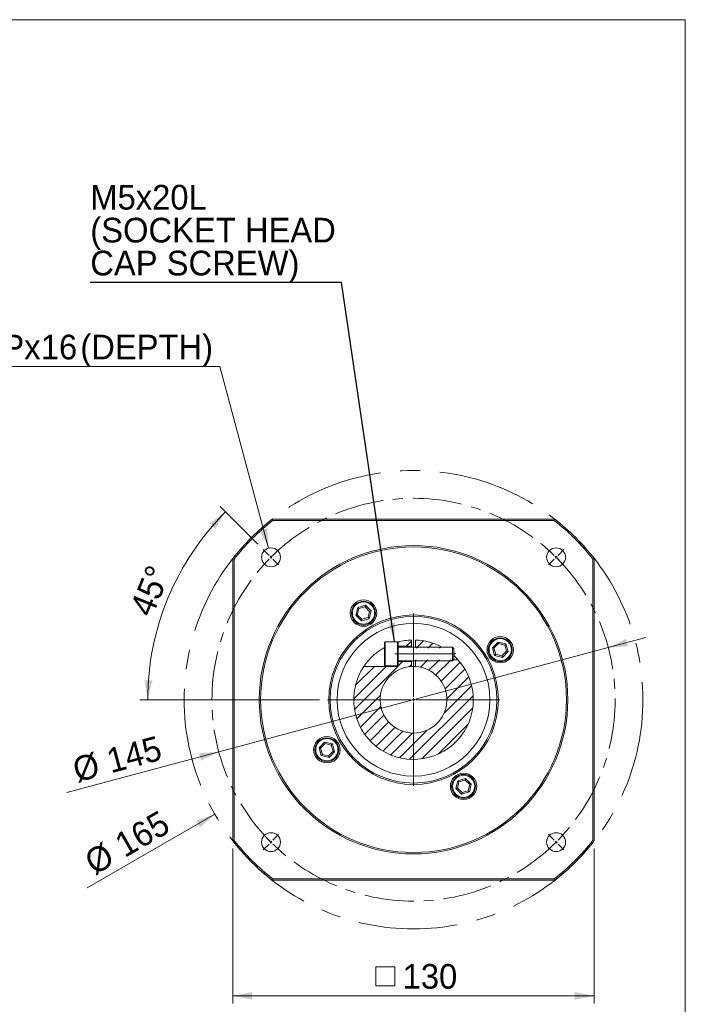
# Model space of a CAD drawing. Header units: millimetres. Extents: x 28 to 804, y 28 to 560.
# Tile 4 of 4: x 564 to 804, y 206 to 560. Entities that reach past the tile are written whole.
import ezdxf

# ---------------------------------------------------------------- set-up
doc = ezdxf.new("R2010")
doc.units = ezdxf.units.MM
doc.header["$LTSCALE"] = 2.8
doc.linetypes.add('CENTER', pattern=[10.16, 6.35, -1.27, 1.27, -1.27])
doc.linetypes.add('CENTERX2', pattern=[20.32, 12.7, -2.54, 2.54, -2.54])
doc.styles.add('SLDTEXTSTYLE0', font='ARIAL.TTF', dxfattribs={"width": 0.948})
doc.styles.get("Standard").update_dxf_attribs({"font": 'ARIAL.TTF'})
doc.dimstyles.new('SLDDIMSTYLE0', dxfattribs={"dimtxt": 8.629551, "dimasz": 7, "dimexe": 0, "dimexo": 0.0625, "dimgap": 2.157388, "dimtad": 1, "dimdec": 4, "dimrnd": 1e-09, "dimzin": 12, "dimdsep": 46, "dimtxsty": 'SLDTEXTSTYLE0', "dimsah": 1, "dimcen": 0.09, "dimadec": 0, "dimazin": 0, "dimtfac": 1, "dimtdec": 4, "dimtofl": 0, "dimtmove": 0, "dimatfit": 3, "dimfxl": 0, "dimtolj": 1, "dimtzin": 12, "dimarcsym": 0})
doc.dimstyles.new('SLDDIMSTYLE5', dxfattribs={"dimtxt": 0, "dimasz": 7, "dimexe": 0, "dimexo": 0.0625, "dimgap": 0, "dimtad": 0, "dimtih": 1, "dimtoh": 1, "dimdec": 0, "dimrnd": 1e-09, "dimzin": 0, "dimdsep": 46, "dimtxsty": 'Standard', "dimsah": 1, "dimcen": 0.09, "dimadec": 0, "dimazin": 0, "dimtfac": 7, "dimtdec": 0, "dimtofl": 0, "dimtmove": 0, "dimatfit": 3, "dimfxl": 0, "dimtolj": 1, "dimtzin": 0, "dimarcsym": 0})
doc.dimstyles.new('SLDDIMSTYLE6', dxfattribs={"dimtxt": 8.629551, "dimasz": 7, "dimexe": 0, "dimexo": 0.0625, "dimgap": 2.157388, "dimtad": 1, "dimdec": 4, "dimrnd": 1e-09, "dimzin": 12, "dimdsep": 46, "dimtxsty": 'SLDTEXTSTYLE0', "dimsah": 1, "dimcen": 0.09, "dimadec": 0, "dimazin": 0, "dimtfac": 1, "dimtdec": 4, "dimtmove": 0, "dimatfit": 3, "dimfxl": 0, "dimtolj": 1, "dimtzin": 12, "dimarcsym": 0})
doc.dimstyles.new('SLDDIMSTYLE7', dxfattribs={"dimtxt": 8.629551, "dimasz": 7, "dimexe": 0, "dimexo": 0.0625, "dimgap": 2.157388, "dimtad": 0, "dimtih": 1, "dimtoh": 1, "dimdec": 0, "dimrnd": 1e-09, "dimzin": 12, "dimdsep": 46, "dimtxsty": 'SLDTEXTSTYLE0', "dimsah": 1, "dimcen": 0.09, "dimadec": 0, "dimazin": 0, "dimtfac": 1, "dimtdec": 4, "dimtofl": 0, "dimtmove": 0, "dimatfit": 3, "dimfxl": 0, "dimtolj": 1, "dimtzin": 12, "dimarcsym": 0})
doc.dimstyles.new('SLDDIMSTYLE8', dxfattribs={"dimtxt": 8.629551, "dimasz": 7, "dimexe": 0, "dimexo": 0.0625, "dimgap": 2.157388, "dimtad": 1, "dimdec": 4, "dimlfac": 2.8, "dimzin": 12, "dimdsep": 46, "dimtxsty": 'SLDTEXTSTYLE0', "dimsah": 1, "dimcen": 0.09, "dimadec": 4, "dimazin": 0, "dimtfac": 1, "dimtdec": 4, "dimtofl": 0, "dimtmove": 0, "dimatfit": 3, "dimfxl": 0, "dimtolj": 1, "dimtzin": 12, "dimarcsym": 0})
doc.dimstyles.new('SLDDIMSTYLE9', dxfattribs={"dimtxt": 8.629551, "dimasz": 7, "dimexe": 0, "dimexo": 0.0625, "dimgap": 2.157388, "dimtad": 1, "dimdec": 4, "dimrnd": 1e-09, "dimzin": 12, "dimdsep": 46, "dimtxsty": 'SLDTEXTSTYLE0', "dimsah": 1, "dimcen": 0.09, "dimadec": 0, "dimazin": 0, "dimtfac": 1, "dimtdec": 4, "dimtofl": 0, "dimtmove": 0, "dimatfit": 3, "dimfxl": 0, "dimtolj": 1, "dimtzin": 12, "dimarcsym": 0})

# ---------------------------------------------------------------- blocks, each defined once
blk = doc.blocks.new('*D35')
at = {"color": 7, "linetype": 'Continuous', "lineweight": 0}
blk.add_line((634.42, 273.96), (588.51, 247.46), dxfattribs=at)
blk.add_solid([(634.42, 273.96), (627.66, 271.68), (629.06, 269.25)], dxfattribs=at)
at = {"color": 7, "linetype": 'Continuous', "lineweight": 0, "char_height": 8.89, "attachment_point": 1, "rotation": 30, "style": 'SLDTEXTSTYLE0'}
for s, insert in [('165', (597.53, 265.89)), ('%%c', (586.63, 259.59))]:
    blk.add_mtext(s, dxfattribs=dict(at, insert=insert))
blk = doc.blocks.new('*D36')
at = {"color": 7, "linetype": 'Continuous', "lineweight": 0}
for p, q in [((775.89, 333.98), (789.42, 337.6)), ((635.84, 296.45), (775.89, 333.98)), ((635.84, 296.45), (581.21, 281.81))]:
    blk.add_line(p, q, dxfattribs=at)
for points in [[(775.89, 333.98), (783.02, 334.44), (782.29, 337.14)], [(635.84, 296.45), (628.71, 295.99), (629.44, 293.29)]]:
    blk.add_solid(points, dxfattribs=at)
at = {"color": 7, "linetype": 'Continuous', "lineweight": 0, "char_height": 8.89, "attachment_point": 1, "rotation": 15, "style": 'SLDTEXTSTYLE0'}
for s, insert in [('145', (594.7, 297.28)), ('%%c', (582.54, 294.02))]:
    blk.add_mtext(s, dxfattribs=dict(at, insert=insert))
blk = doc.blocks.new('SW_SYMBOL_MOD_BOX')
at = {"color": 0, "linetype": 'Continuous', "lineweight": 0}
for p, q in [((560, 560), (560, 2240)), ((560, 2240), (2240, 2240)), ((2240, 2240), (2240, 560)), ((560, 560), (2240, 560))]:
    blk.add_line(p, q, dxfattribs=at)
blk = doc.blocks.new('*D37')
at = {"color": 7, "linetype": 'Continuous', "lineweight": 0}
for p, q in [((640.86, 261.61), (640.86, 205.81)), ((770.86, 261.61), (770.86, 205.81)), ((640.86, 208.61), (770.86, 208.61))]:
    blk.add_line(p, q, dxfattribs=at)
for points in [[(640.86, 208.61), (647.86, 207.21), (647.86, 210.01)], [(770.86, 208.61), (763.86, 210.01), (763.86, 207.21)]]:
    blk.add_solid(points, dxfattribs=at)
at = {"color": 7, "linetype": 'Continuous', "lineweight": 0, "xscale": 0.004092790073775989, "yscale": 0.004092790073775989, "zscale": 0.004092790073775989, "rotation": 360.0000000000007}
blk.add_blockref('SW_SYMBOL_MOD_BOX', (690.03, 209.9), dxfattribs=at)
at = {"color": 7, "linetype": 'Continuous', "lineweight": 0, "insert": (701.95, 220.07), "char_height": 8.89, "attachment_point": 1, "style": 'SLDTEXTSTYLE0'}
blk.add_mtext('130', dxfattribs=at)
blk = doc.blocks.new('*D39')
at = {"color": 7, "linetype": 'Continuous', "lineweight": 0}
for p, q in [((649.86, 371.22), (636.29, 384.79)), ((672.06, 315.21), (607.47, 315.21))]:
    blk.add_line(p, q, dxfattribs=at)
blk.add_arc((705.86, 315.21), 95.6, 135, 180, dxfattribs=at)
for points in [[(638.27, 382.81), (632.48, 378.64), (634.53, 376.73)], [(610.27, 315.21), (611.92, 322.16), (609.13, 322.26)]]:
    blk.add_solid(points, dxfattribs=at)
at = {"color": 7, "linetype": 'Continuous', "lineweight": 0, "insert": (603.53, 347.91), "char_height": 8.89, "attachment_point": 1, "rotation": 67.5, "style": 'SLDTEXTSTYLE0'}
blk.add_mtext('45°', dxfattribs=at)
blk = doc.blocks.new('*D40')
at = {"color": 7, "linetype": 'Continuous', "lineweight": 0}
for p, q in [((636.2, 435.15), (494.17, 435.15)), ((653.72, 369.76), (636.2, 435.15))]:
    blk.add_line(p, q, dxfattribs=at)
blk.add_solid([(653.72, 369.76), (653.26, 376.89), (650.56, 376.16)], dxfattribs=at)
at = {"color": 7, "linetype": 'Continuous', "lineweight": 0, "char_height": 8.89, "attachment_point": 1, "style": 'SLDTEXTSTYLE0'}
for s, insert in [('4', (497.87, 446.61)), ('M8x1.25', (508.92, 446.61)), ('Px', (557.99, 446.61)), ('16', (571.81, 446.61)), ('(DEPTH)', (586.03, 446.61)), ('-', (504.98, 446.61))]:
    blk.add_mtext(s, dxfattribs=dict(at, insert=insert))
blk = doc.blocks.new('SW_NOTE_3')
at = {"color": 0, "linetype": 'Continuous', "lineweight": 0, "char_height": 8.89, "attachment_point": 1, "style": 'SLDTEXTSTYLE0'}
for s, insert in [('M5x20L', (0.01, 35.17)), ('(SOCKET HEAD', (0.01, 23.32)), ('CAP SCREW)', (0.01, 11.47))]:
    blk.add_mtext(s, dxfattribs=dict(at, insert=insert))
blk = doc.blocks.new('SW_CENTERMARKSYMBOL_1')
at = {"color": 0, "linetype": 'Continuous', "lineweight": 0}
for p, q in [((0, 1), (0, 22)), ((-1, 0), (-22, 0)), ((0, 0), (-0.5, 0)), ((0, 0), (0, 0.5)), ((0, 0), (0, -0.5)), ((0, 0), (0.5, 0)), ((1, 0), (22, 0)), ((0, -1), (0, -22))]:
    blk.add_line(p, q, dxfattribs=at)
blk = doc.blocks.new('SW_CENTERMARKSYMBOL_2')
at = {"color": 0, "linetype": 'Continuous', "lineweight": 0}
for p, q in [((-51.97, 51.97), (-54.02, 54.02)), ((51.97, 51.97), (54.02, 54.02)), ((-51.27, 51.27), (-51.62, 51.62)), ((-51.27, 51.27), (-50.91, 50.91)), ((-50.56, 50.56), (-48.51, 48.51)), ((50.56, 50.56), (48.51, 48.51)), ((51.27, 51.27), (50.91, 50.91)), ((51.27, 51.27), (51.62, 51.62)), ((0, 1), (0, 31)), ((-1, 0), (-31, 0)), ((0, 0), (-0.5, 0)), ((0, 0), (0, 0.5)), ((0, 0), (0, -0.5)), ((0, 0), (0.5, 0)), ((1, 0), (31, 0)), ((0, -1), (0, -31)), ((-50.56, -50.56), (-48.51, -48.51)), ((50.56, -50.56), (48.51, -48.51)), ((-51.97, -51.97), (-54.02, -54.02)), ((-51.27, -51.27), (-51.62, -51.62)), ((-51.27, -51.27), (-50.91, -50.91)), ((51.27, -51.27), (50.91, -50.91)), ((51.27, -51.27), (51.62, -51.62)), ((51.97, -51.97), (54.02, -54.02))]:
    blk.add_line(p, q, dxfattribs=at)
for start, end in [(131.9179, 134.2097), (45.7903, 48.0821), (135.7903, 138.0821), (135, 135.3951), (134.6049, 135), (45, 45.3951), (44.6049, 45), (41.9179, 44.2097), (221.9179, 224.2097), (315.7903, 318.0821), (224.6049, 225), (225, 225.3951), (225.7903, 228.0821), (311.9179, 314.2097), (314.6049, 315), (315, 315.3951)]:
    blk.add_arc((0, 0), 72.5, start, end, dxfattribs=at)

msp = doc.modelspace()

# ---------------------------------------------------------------- hatches: boundary and pattern name
at = {"linetype": 'Continuous', "lineweight": 0}
h = msp.add_hatch(dxfattribs=at)
h.set_pattern_fill('ANSI31', scale=0.93333, style=0)
edge = h.paths.add_edge_path(flags=0)
edge.add_arc((705.864915, 315.214644), 21.5, 91.99909556, 104.82182106)
edge.add_line((700.364915, 335.999254), (700.364915, 334.464644))
edge.add_line((700.364915, 334.464644), (705.114915, 334.464644))
edge.add_line((705.114915, 334.464644), (705.114915, 336.701559))
h = msp.add_hatch(dxfattribs=at)
h.set_pattern_fill('ANSI31', scale=0.93333, style=0)
edge = h.paths.add_edge_path(flags=0)
edge.add_arc((705.864915, 315.214644), 21.5, 59.89598545, 88.00090444)
edge.add_line((706.614915, 336.701559), (706.614915, 333.814644))
edge.add_line((706.614915, 333.814644), (716.648699, 333.814644))
h = msp.add_hatch(dxfattribs=at)
h.set_pattern_fill('ANSI31', scale=0.93333, style=0)
edge = h.paths.add_edge_path(flags=0)
edge.add_line((706.614915, 329.614644), (706.614915, 327.191184))
edge.add_arc((705.864915, 315.214644), 12, -266.4166783, 86.4166783, ccw=False)
edge.add_line((705.114915, 327.191184), (705.114915, 328.964644))
edge.add_line((705.114915, 328.964644), (700.364915, 328.964644))
edge.add_line((700.364915, 328.964644), (700.364915, 327.214644))
edge.add_line((700.364915, 327.214644), (688.025352, 327.214644))
edge.add_arc((705.864915, 315.214644), 21.5, 146.07276842, 402.04911839)
edge.add_line((721.83019, 329.614644), (706.614915, 329.614644))

# ---------------------------------------------------------------- linework, layer by layer
at = {"color": 7, "linetype": 'Continuous', "lineweight": 0}
for p, q in [((28, 560), (803.6, 560)), ((803.6, 560), (803.6, 28))]:
    msp.add_line(p, q, dxfattribs=at)
at = {"color": 7, "linetype": 'Continuous', "lineweight": 15}
for p, q in [((655.058911, 380.214642), (756.67092, 380.214642)), ((655.058911, 380.214642), (655.231429, 379.714641)), ((756.498401, 379.714641), (655.231429, 379.714641)), ((756.498401, 379.714641), (756.67092, 380.214642)), ((640.864917, 366.020649), (641.364918, 365.84813)), ((640.864917, 264.408639), (640.864917, 366.020649)), ((641.364918, 365.84813), (641.364918, 264.581158)), ((770.364912, 365.84813), (770.864913, 366.020649)), ((770.364912, 264.581158), (770.364912, 365.84813)), ((770.864913, 366.020649), (770.864913, 264.408639)), ((685.089504, 345.597566), (685.789592, 348.39814)), ((686.204656, 347.996822), (685.644585, 345.756364)), ((685.789592, 348.39814), (688.565002, 349.19213)), ((685.789592, 348.39814), (686.204656, 347.996822)), ((688.424985, 348.632018), (686.204656, 347.996822)), ((688.565002, 349.19213), (688.424985, 348.632018)), ((690.085245, 347.026753), (688.424985, 348.632018)), ((688.565002, 349.19213), (690.640326, 347.185551)), ((685.644585, 345.756364), (685.089504, 345.597566)), ((687.164828, 343.590985), (685.089504, 345.597566)), ((685.644585, 345.756364), (687.304845, 344.151099)), ((689.94024, 344.384978), (687.164828, 343.590985)), ((687.304845, 344.151099), (687.164828, 343.590985)), ((687.304845, 344.151099), (689.525173, 344.786295)), ((689.525173, 344.786295), (690.085245, 347.026753)), ((689.525173, 344.786295), (689.94024, 344.384978)), ((690.640326, 347.185551), (689.94024, 344.384978)), ((690.640326, 347.185551), (690.085245, 347.026753)), ((695.664915, 336.014644), (695.364915, 335.714645)), ((695.364915, 327.714644), (695.364915, 335.714645)), ((700.064915, 336.014644), (695.664915, 336.014644)), ((695.664915, 336.014644), (695.664915, 327.414644)), ((700.364915, 335.714645), (700.064915, 336.014644)), ((700.064915, 327.414644), (700.064915, 336.014644)), ((700.145906, 335.933652), (700.364915, 335.999253)), ((700.364915, 335.999253), (700.364915, 335.714645)), ((700.364915, 335.714645), (700.364915, 327.714644)), ((700.364915, 334.464644), (705.114915, 334.464644)), ((719.864916, 334.164644), (700.364915, 334.164644)), ((705.114915, 334.464644), (705.114915, 336.701558)), ((705.114915, 334.164644), (705.114915, 334.464644)), ((706.614915, 336.701558), (706.614915, 334.164644)), ((720.364915, 333.664643), (719.864916, 334.164644)), ((719.864916, 329.264644), (719.864916, 334.164644)), ((720.364915, 333.664643), (720.364915, 329.764644)), ((734.241256, 333.914731), (736.247837, 335.990055)), ((735.035249, 331.139319), (734.241256, 333.914731)), ((734.80137, 333.774715), (734.241256, 333.914731)), ((736.406635, 335.434974), (734.80137, 333.774715)), ((734.80137, 333.774715), (735.436566, 331.554386)), ((736.247837, 335.990055), (739.048412, 335.289967)), ((736.406635, 335.434974), (736.247837, 335.990055)), ((738.647093, 334.874903), (736.406635, 335.434974)), ((739.048412, 335.289967), (738.647093, 334.874903)), ((739.282289, 332.654574), (738.647093, 334.874903)), ((739.048412, 335.289967), (739.842401, 332.514557)), ((719.864916, 329.264644), (720.364915, 329.764644)), ((735.436566, 331.554386), (735.035249, 331.139319)), ((737.835822, 330.439233), (735.035249, 331.139319)), ((735.436566, 331.554386), (737.677024, 330.994314)), ((737.677024, 330.994314), (739.282289, 332.654574)), ((737.835822, 330.439233), (737.677024, 330.994314)), ((739.842401, 332.514557), (737.835822, 330.439233)), ((739.842401, 332.514557), (739.282289, 332.654574)), ((700.364915, 327.214644), (688.025353, 327.214644)), ((695.364915, 327.714644), (695.664915, 327.414644)), ((695.664915, 327.414644), (700.064915, 327.414644)), ((700.064915, 327.414644), (700.364915, 327.714644)), ((700.364915, 329.264644), (719.864916, 329.264644)), ((705.114915, 328.964644), (700.364915, 328.964644)), ((700.364915, 327.714644), (700.364915, 327.214644)), ((705.114915, 328.964644), (705.114915, 329.264644)), ((705.114915, 327.191183), (705.114915, 328.964644)), ((706.614915, 329.264644), (706.614915, 327.191183)), ((721.830191, 329.614644), (720.214915, 329.614644)), ((671.887429, 297.914731), (673.894008, 299.990055)), ((672.681419, 295.139321), (671.887429, 297.914731)), ((671.887429, 297.914731), (672.447541, 297.774714)), ((674.052806, 299.434974), (672.447541, 297.774714)), ((672.447541, 297.774714), (673.082737, 295.554385)), ((673.894008, 299.990055), (676.694581, 299.289969)), ((673.894008, 299.990055), (674.052806, 299.434974)), ((676.293265, 298.874902), (674.052806, 299.434974)), ((676.293265, 298.874902), (676.694581, 299.289969)), ((676.92846, 296.654573), (676.293265, 298.874902)), ((676.694581, 299.289969), (677.488574, 296.514557)), ((672.681419, 295.139321), (673.082737, 295.554385)), ((675.481993, 294.439233), (672.681419, 295.139321)), ((673.082737, 295.554385), (675.323195, 294.994314)), ((675.323195, 294.994314), (676.92846, 296.654573)), ((675.323195, 294.994314), (675.481993, 294.439233)), ((677.488574, 296.514557), (675.481993, 294.439233)), ((676.92846, 296.654573), (677.488574, 296.514557)), ((721.089504, 283.243737), (721.78959, 286.04431)), ((722.204657, 285.642993), (721.644585, 283.402535)), ((721.78959, 286.04431), (724.565003, 286.838303)), ((722.204657, 285.642993), (721.78959, 286.04431)), ((724.424986, 286.278189), (722.204657, 285.642993)), ((724.424986, 286.278189), (724.565003, 286.838303)), ((726.085245, 284.672924), (724.424986, 286.278189)), ((724.565003, 286.838303), (726.640326, 284.831722)), ((725.525174, 282.432466), (726.085245, 284.672924)), ((726.640326, 284.831722), (725.940238, 282.031148)), ((726.085245, 284.672924), (726.640326, 284.831722)), ((721.089504, 283.243737), (721.644585, 283.402535)), ((723.164828, 281.237158), (721.089504, 283.243737)), ((721.644585, 283.402535), (723.304845, 281.79727)), ((725.940238, 282.031148), (723.164828, 281.237158)), ((723.164828, 281.237158), (723.304845, 281.79727)), ((723.304845, 281.79727), (725.525174, 282.432466)), ((725.940238, 282.031148), (725.525174, 282.432466)), ((640.864917, 264.408639), (641.364918, 264.581158)), ((770.364912, 264.581158), (770.864913, 264.408639)), ((655.058911, 250.214646), (655.231429, 250.714647)), ((756.67092, 250.214646), (655.058911, 250.214646)), ((655.231429, 250.714647), (756.498401, 250.714647)), ((756.498401, 250.714647), (756.67092, 250.214646))]:
    msp.add_line(p, q, dxfattribs=at)
at = {"color": 7, "linetype": 'CENTERX2', "lineweight": 0, "ltscale": 2.8}
msp.add_line((699.114915, 331.714644), (721.114915, 331.714644), dxfattribs=at)
at = {"color": 7, "linetype": 'CENTERX2', "lineweight": 0}
msp.add_circle((705.864915, 315.214644), 82.5, dxfattribs=at)
at = {"color": 7, "linetype": 'CENTER', "lineweight": 0}
msp.add_circle((705.864915, 315.214644), 72.5, dxfattribs=at)
at = {"color": 7, "linetype": 'Continuous', "lineweight": 15}
for centre, radius in [((705.864915, 315.214644), 55.5), ((705.864915, 315.214644), 55), ((654.599673, 366.479886), 3.4), ((757.130157, 366.479886), 3.4), ((687.864915, 346.391558), 4.75), ((687.864915, 346.391558), 4.3), ((687.864915, 346.391558), 4), ((705.864915, 315.214644), 30.5), ((705.864915, 315.214644), 30), ((705.864915, 315.214644), 27.5), ((737.04183, 333.214644), 4.75), ((737.04183, 333.214644), 4.3), ((737.04183, 333.214644), 4), ((674.688001, 297.214644), 4.75), ((674.688001, 297.214644), 4.3), ((674.688001, 297.214644), 4), ((723.864915, 284.037729), 4.75), ((723.864915, 284.037729), 4.3), ((723.864915, 284.037729), 4), ((654.599673, 263.949402), 3.4), ((757.130157, 263.949402), 3.4)]:
    msp.add_circle(centre, radius, dxfattribs=at)
for radius, start, end in [(82.5, 128.01227954, 141.98772046), (82, 128.13245611, 141.86754389), (82, 38.13245611, 51.86754389), (82.5, 38.01227954, 51.98772046), (21.5, 91.99909556, 104.82182106), (21.5, 61.81114431, 88.00090444), (21.5, 146.07276842, 42.04911839), (12, 93.5833217, 86.4166783), (12, 86.4166783, 93.5833217), (82.5, 218.01227954, 231.98772046), (82, 218.13245611, 231.86754389), (82, 308.13245611, 321.86754389), (82.5, 308.01227954, 321.98772046)]:
    msp.add_arc((705.864915, 315.214644), radius, start, end, dxfattribs=at)
for points, knots in [([(688.025353, 327.214644), (688.037002, 327.232039), (688.065173, 327.274104), (688.335792, 327.670207), (688.86567, 328.392383), (689.774288, 329.508696), (690.983918, 330.775102), (692.365178, 331.969802), (693.768951, 333.032171), (694.792865, 333.625529), (695.364915, 333.957032)], [0, 0, 0, 0, 0.0712760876, 0.1723695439, 0.278088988, 0.3961259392, 0.5759246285, 0.7056148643, 0.8355299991, 1, 1, 1, 1]), ([(720.364915, 331.078793), (720.443409, 331.010338), (720.762003, 330.732494), (721.190577, 330.295875), (721.585521, 329.883944), (721.794868, 329.65383), (721.819013, 329.627044), (721.830191, 329.614644)], [0, 0, 0, 0, 0.100952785, 0.4097512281, 0.6446351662, 0.8354943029, 1, 1, 1, 1])]:
    msp.add_open_spline(points, degree=3, knots=knots, dxfattribs=at)

# ---------------------------------------------------------------- block references
at = {"color": 7, "linetype": 'Continuous', "lineweight": 0}
for name, p in [('SW_NOTE_3', (589.604067, 465.36994)), ('SW_CENTERMARKSYMBOL_2', (705.864915, 315.214644)), ('SW_CENTERMARKSYMBOL_1', (705.864915, 315.214644))]:
    msp.add_blockref(name, p, dxfattribs=at)

# ---------------------------------------------------------------- dimensions: what is measured, and where the dimension line sits
dim = msp.add_diameter_dim_2p(p1=(654.754962, 365.900329), p2=(653.719707, 369.764038), text='<>-M8x1.25Px16(DEPTH)\\P', dimstyle='SLDDIMSTYLE7', override={"dimpost": '<>'}, dxfattribs=at)
dim.commit()
dim.dimension.update_dxf_attribs({"geometry": '*D40', "text_midpoint": (564.133958, 441.772634), "dimtype": 163})
dim = msp.add_angular_dim_2l(base=(617.546031, 351.797524), line1=((651.841957, 369.237602), (657.35739, 363.722169)), line2=((736.864915, 315.214644), (674.864915, 315.214644)), dimstyle='SLDDIMSTYLE8', dxfattribs=at)
dim.commit()
dim.dimension.update_dxf_attribs({"geometry": '*D39', "text_midpoint": (617.546031, 351.797524), "dimtype": 162})
for p1, p2, dimstyle, picture, middle in [((777.312011, 356.464644), (634.417819, 273.964644), 'SLDDIMSTYLE9', '*D35', (606.193413, 257.669287)), ((635.835293, 296.450263), (775.894538, 333.979025), 'SLDDIMSTYLE6', '*D36', (600.931399, 287.097814))]:
    dim = msp.add_diameter_dim_2p(p1=p1, p2=p2, dimstyle=dimstyle, dxfattribs=at)
    dim.commit()
    dim.dimension.update_dxf_attribs({"geometry": picture, "text_midpoint": middle, "dimtype": 163})
dim = msp.add_linear_dim(base=(770.864915, 208.614644), p1=(640.864915, 264.40864), p2=(770.864915, 264.40864), text='{\\fGDT;o}<>', dimstyle='SLDDIMSTYLE0', dxfattribs=at)
dim.commit()
dim.dimension.update_dxf_attribs({"geometry": '*D37', "text_midpoint": (705.864915, 208.614644), "dimtype": 160})

# ---------------------------------------------------------------- leaders
msp.add_leader([(699.047159, 336.014644), (679.903528, 465.36994), (589.604067, 465.36994)], dimstyle='SLDDIMSTYLE5', dxfattribs=at)

doc.saveas('drawing.dxf')
